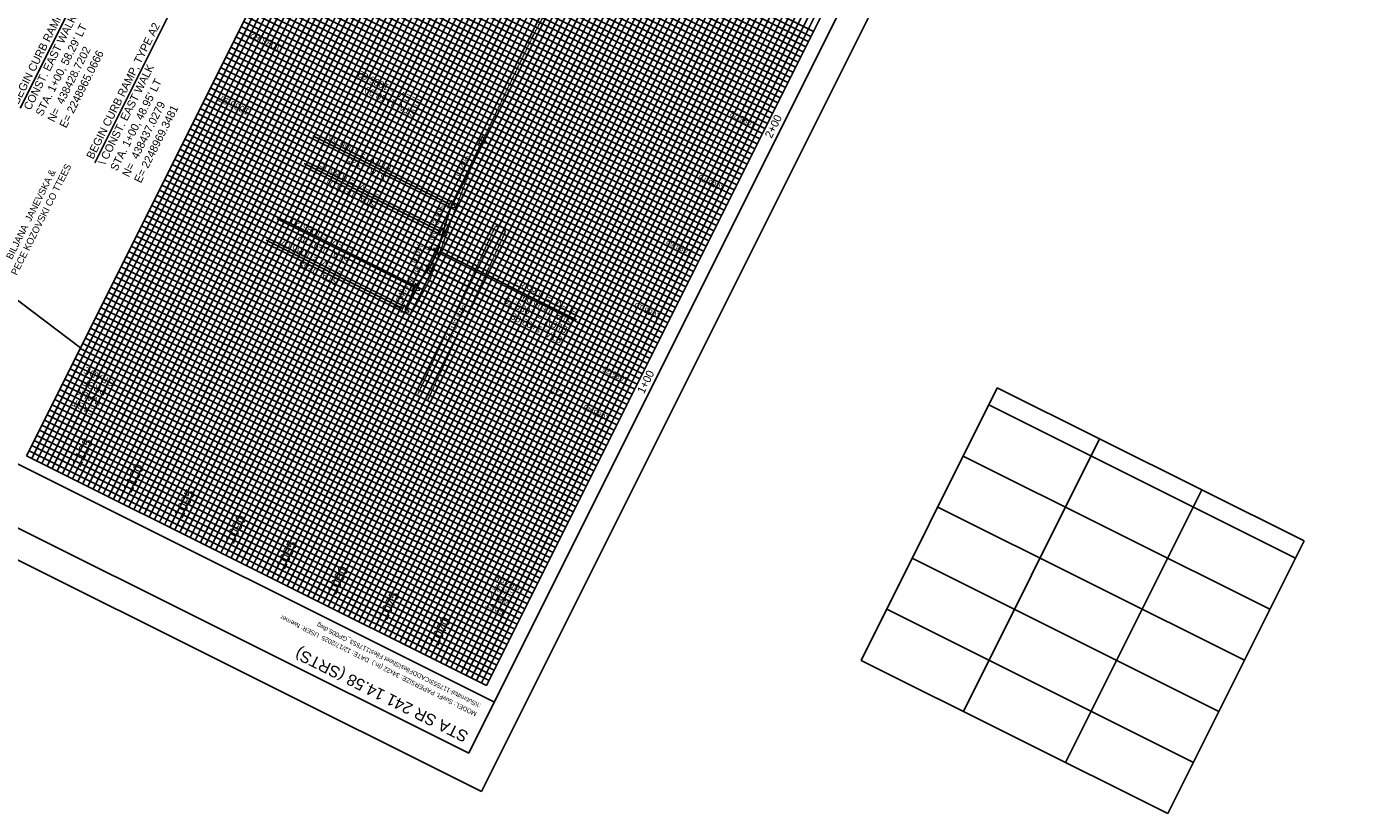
# Model space of a CAD drawing. Header units: feet. Extents: x 2248718 to 2249415, y 438111 to 438924.
# Tile 2 of 7: x 2248952 to 2249415, y 438111 to 438387. Entities that reach past the tile are written whole.
import ezdxf
from ezdxf import colors
from ezdxf.entities.mleader import LeaderData, LeaderLine
from ezdxf.enums import TextEntityAlignment as Align
from ezdxf.math import Vec2, Vec3

# ---------------------------------------------------------------- set-up
doc = ezdxf.new("R2010")
doc.units = ezdxf.units.FT
doc.header["$MEASUREMENT"] = 0
doc.linetypes.add('OhDOT_USTN2', pattern=[0.11, 0.069, -0.041])
doc.linetypes.add('OhDOT_USTN5', pattern=[0.11, 0.055, -0.055])
doc.layers.add('0_Mview', color=7, linetype='Continuous', plot=False)
for name, color, linetype in [('DR_X_Drive_Pipe', 151, 'OhDOT_USTN5'), ('DV_X_Property_Line', 7, 'Continuous'), ('GE_P_CL_Text', 7, 'Continuous'), ('GE_X_Cells', 2, 'Continuous'), ('PF_P_Grade_Line', 7, 'Continuous'), ('PF_P_Text', 7, 'Continuous'), ('PF_X_Ground_Line', 3, 'OhDOT_USTN2'), ('PV_X_Text', 7, 'Continuous'), ('SH_Border', 7, 'Continuous'), ('SH_Data', 7, 'Continuous'), ('SH_Text', 7, 'Continuous'), ('TX_P_20', 7, 'Continuous')]:
    doc.layers.add(name, color=color, linetype=linetype)
doc.layers.add('SH_Major_Grid_Line', color=254, linetype='Continuous', transparency=0.3)
doc.layers.add('SH_Minor_Grid_Line', color=252, linetype='Continuous', transparency=0.5)
doc.styles.add('OHDOTSymbols', font='arial.ttf')
doc.styles.add('Slanted-Normal', font='font31.shx', dxfattribs={"height": 0.14})
doc.styles.get("Standard").update_dxf_attribs({"font": 'arial.ttf'})
doc.styles.add('Straight-Normal', font='font30.shx', dxfattribs={"height": 0.14})

# ---------------------------------------------------------------- blocks, each defined once
blk = doc.blocks.new('PI')
at = {"layer": 'GE_X_Cells', "color": 2, "linetype": 'Continuous', "lineweight": 0, "flags": 128}
blk.add_lwpolyline([(-0.073, -0.042), (0.073, -0.042), (0, 0.084), (-0.073, -0.042)], dxfattribs=at)

msp = doc.modelspace()

# ---------------------------------------------------------------- linework, layer by layer
at = {"layer": '0_Mview'}
for p, q in [((2249111.003, 438347.319, 2172.87), (2249063.215, 438371.185, 2172.87)), ((2249100.144, 438324.798, 2172.87), (2249052.356, 438348.664, 2172.87)), ((2249097.04, 438315.182, 2172.87), (2249049.252, 438339.048, 2172.87)), ((2249087.562, 438295.783, 2172.87), (2249039.774, 438319.648, 2172.87)), ((2249083.8, 438288.25, 2172.87), (2249036.012, 438312.116, 2172.87)), ((2249096.847, 438308.156, 2172.87), (2249144.636, 438284.29, 2172.87)), ((2249094.06, 438302.216, 2172.87), (2249141.848, 438278.35, 2172.87))]:
    msp.add_line(p, q, dxfattribs=at)
at = {"layer": 'DR_X_Drive_Pipe', "elevation": 2172.87}
for points in [[(2249116.11, 438316.824), (2249088.874, 438257.771)], [(2249119.689, 438315.036), (2249092.452, 438255.983)]]:
    msp.add_lwpolyline(points, dxfattribs=at)
at = {"layer": 'DR_X_Drive_Pipe'}
msp.add_arc((2249117.199, 438314.528, 2172.87), 2.541, 11.54688, 115.37708, dxfattribs=at)
at = {"layer": 'DV_X_Property_Line'}
msp.add_line((2248971.008, 438274.455, 1083.62), (2248905.005, 438324.275, 1083.62), dxfattribs=at)
at = {"layer": 'PF_P_Grade_Line', "color": 7, "linetype": 'Continuous', "lineweight": -3, "elevation": 2172.87}
msp.add_lwpolyline([(2249084.672, 438287.813), (2249087.969, 438295.578), (2249093.306, 438302.593), (2249096.093, 438308.534), (2249097.794, 438314.804), (2249100.898, 438324.421), (2249111.758, 438346.942)], dxfattribs=at)
at = {"layer": 'PF_X_Ground_Line', "color": 3, "linetype": 'OhDOT_USTN2', "lineweight": -3, "elevation": 2172.87, "flags": 128}
msp.add_lwpolyline([(2249086.87, 438286.717), (2249087.218, 438287.194), (2249093.239, 438298.245), (2249099.399, 438315.139), (2249100.192, 438317.513), (2249100.504, 438318.465), (2249101.17, 438320.35), (2249109.383, 438341.995), (2249110.56, 438344.503), (2249111.125, 438345.615), (2249122.522, 438369.51), (2249129.375, 438383.685), (2249132.33, 438389.274), (2249135.217, 438394.733)], dxfattribs=at)
at = {"layer": 'SH_Border'}
for p, q in [((2249415.206, 438727.455, 2172.87), (2249111.388, 438119.101, 2172.87)), ((2249401.792, 438722.976, 2172.87), (2249106.91, 438132.515, 2172.87)), ((2248740.097, 438338.061, 2172.87), (2249115.845, 438150.408, 2172.87)), ((2248731.162, 438320.168, 2172.87), (2249106.91, 438132.515, 2172.87)), ((2248717.747, 438315.689, 2172.87), (2249111.388, 438119.101, 2172.87))]:
    msp.add_line(p, q, dxfattribs=at)
at = {"layer": 'SH_Data', "color": 7, "linetype": 'Continuous'}
for p, q in [((2249166.599, 438666.099, 2172.87), (2248952.125, 438236.643, 2172.87)), ((2249113.159, 438156.221, 2172.87), (2249327.634, 438585.677, 2172.87)), ((2248952.125, 438236.643, 2172.87), (2249113.159, 438156.221, 2172.87))]:
    msp.add_line(p, q, dxfattribs=at)
at = {"layer": 'SH_Major_Grid_Line', "color": 254, "linetype": 'Continuous'}
for p, q in [((2248970.017, 438227.707, 2172.87), (2249184.492, 438657.163, 2172.87)), ((2248987.91, 438218.771, 2172.87), (2249202.385, 438648.228, 2172.87)), ((2249005.803, 438209.836, 2172.87), (2249220.278, 438639.292, 2172.87)), ((2249023.696, 438200.9, 2172.87), (2249238.17, 438630.356, 2172.87)), ((2249041.588, 438191.964, 2172.87), (2249256.063, 438621.42, 2172.87)), ((2249059.481, 438183.028, 2172.87), (2249273.956, 438612.484, 2172.87)), ((2249077.374, 438174.092, 2172.87), (2249291.834, 438603.519, 2172.87)), ((2249095.267, 438165.156, 2172.87), (2249309.741, 438594.613, 2172.87)), ((2249220.389, 438370.934, 2172.87), (2249059.354, 438451.356, 2172.87)), ((2249211.454, 438353.041, 2172.87), (2249050.419, 438433.463, 2172.87)), ((2249202.518, 438335.148, 2172.87), (2249041.483, 438415.571, 2172.87)), ((2249193.582, 438317.255, 2172.87), (2249032.547, 438397.678, 2172.87)), ((2249184.646, 438299.363, 2172.87), (2249023.611, 438379.785, 2172.87)), ((2249175.71, 438281.47, 2172.87), (2249014.675, 438361.892, 2172.87)), ((2249166.774, 438263.577, 2172.87), (2249005.739, 438344, 2172.87)), ((2249157.839, 438245.684, 2172.87), (2248996.804, 438326.107, 2172.87)), ((2249148.903, 438227.792, 2172.87), (2248987.868, 438308.214, 2172.87)), ((2249139.967, 438209.899, 2172.87), (2248978.932, 438290.321, 2172.87)), ((2249131.031, 438192.006, 2172.87), (2248969.996, 438272.429, 2172.87)), ((2249122.095, 438174.113, 2172.87), (2248961.06, 438254.536, 2172.87))]:
    msp.add_line(p, q, dxfattribs=at)
at = {"layer": 'SH_Major_Grid_Line', "color": 254, "linetype": 'Continuous', "lineweight": -3}
for p, q in [((2249244.253, 438165.012, 2172.87), (2249291.917, 438260.453, 2172.87)), ((2249399.274, 438206.838, 2172.87), (2249291.917, 438260.453, 2172.87)), ((2249396.289, 438200.86, 2172.87), (2249288.932, 438254.475, 2172.87)), ((2249280.038, 438147.14, 2172.87), (2249327.703, 438242.581, 2172.87)), ((2249387.353, 438182.968, 2172.87), (2249279.996, 438236.583, 2172.87)), ((2249315.824, 438129.268, 2172.87), (2249363.488, 438224.71, 2172.87)), ((2249378.417, 438165.075, 2172.87), (2249271.06, 438218.69, 2172.87)), ((2249351.609, 438111.397, 2172.87), (2249399.274, 438206.838, 2172.87)), ((2249369.481, 438147.182, 2172.87), (2249262.125, 438200.797, 2172.87)), ((2249360.545, 438129.289, 2172.87), (2249253.189, 438182.904, 2172.87)), ((2249351.609, 438111.397, 2172.87), (2249244.253, 438165.012, 2172.87))]:
    msp.add_line(p, q, dxfattribs=at)
at = {"layer": 'SH_Minor_Grid_Line', "color": 252, "linetype": 'Continuous'}
for p, q in [((2248953.914, 438235.749, 2172.87), (2249168.389, 438665.206, 2172.87)), ((2248955.703, 438234.856, 2172.87), (2249170.178, 438664.312, 2172.87)), ((2248957.492, 438233.962, 2172.87), (2249171.967, 438663.418, 2172.87)), ((2248959.282, 438233.069, 2172.87), (2249173.756, 438662.525, 2172.87)), ((2248961.071, 438232.175, 2172.87), (2249175.546, 438661.631, 2172.87)), ((2248962.86, 438231.282, 2172.87), (2249177.335, 438660.738, 2172.87)), ((2248964.649, 438230.388, 2172.87), (2249179.124, 438659.844, 2172.87)), ((2248966.439, 438229.494, 2172.87), (2249180.914, 438658.951, 2172.87)), ((2248968.228, 438228.601, 2172.87), (2249182.703, 438658.057, 2172.87)), ((2248971.807, 438226.814, 2172.87), (2249186.281, 438656.27, 2172.87)), ((2248973.596, 438225.92, 2172.87), (2249188.071, 438655.376, 2172.87)), ((2248975.385, 438225.026, 2172.87), (2249189.86, 438654.483, 2172.87)), ((2248977.174, 438224.133, 2172.87), (2249191.649, 438653.589, 2172.87)), ((2248978.964, 438223.239, 2172.87), (2249193.438, 438652.695, 2172.87)), ((2248980.753, 438222.346, 2172.87), (2249195.228, 438651.802, 2172.87)), ((2248982.542, 438221.452, 2172.87), (2249197.017, 438650.908, 2172.87)), ((2248984.331, 438220.559, 2172.87), (2249198.806, 438650.015, 2172.87)), ((2248986.121, 438219.665, 2172.87), (2249200.596, 438649.121, 2172.87)), ((2248989.699, 438217.878, 2172.87), (2249204.174, 438647.334, 2172.87)), ((2248991.489, 438216.984, 2172.87), (2249205.963, 438646.44, 2172.87)), ((2248993.278, 438216.091, 2172.87), (2249207.753, 438645.547, 2172.87)), ((2248995.067, 438215.197, 2172.87), (2249209.542, 438644.653, 2172.87)), ((2248996.856, 438214.304, 2172.87), (2249211.331, 438643.76, 2172.87)), ((2248998.646, 438213.41, 2172.87), (2249213.121, 438642.866, 2172.87)), ((2249000.435, 438212.516, 2172.87), (2249214.91, 438641.972, 2172.87)), ((2249002.224, 438211.623, 2172.87), (2249216.699, 438641.079, 2172.87)), ((2249004.014, 438210.729, 2172.87), (2249218.488, 438640.185, 2172.87)), ((2249007.592, 438208.942, 2172.87), (2249222.067, 438638.398, 2172.87)), ((2249009.381, 438208.048, 2172.87), (2249223.856, 438637.505, 2172.87)), ((2249011.171, 438207.155, 2172.87), (2249225.645, 438636.611, 2172.87)), ((2249012.96, 438206.261, 2172.87), (2249227.435, 438635.717, 2172.87)), ((2249014.749, 438205.368, 2172.87), (2249229.224, 438634.824, 2172.87)), ((2249016.538, 438204.474, 2172.87), (2249231.013, 438633.93, 2172.87)), ((2249018.328, 438203.581, 2172.87), (2249232.803, 438633.037, 2172.87)), ((2249020.117, 438202.687, 2172.87), (2249234.592, 438632.143, 2172.87)), ((2249021.906, 438201.793, 2172.87), (2249236.381, 438631.249, 2172.87)), ((2249025.485, 438200.006, 2172.87), (2249239.96, 438629.462, 2172.87)), ((2249027.274, 438199.113, 2172.87), (2249241.749, 438628.569, 2172.87)), ((2249029.063, 438198.219, 2172.87), (2249243.538, 438627.675, 2172.87)), ((2249030.853, 438197.325, 2172.87), (2249245.328, 438626.782, 2172.87)), ((2249032.642, 438196.432, 2172.87), (2249247.117, 438625.888, 2172.87)), ((2249034.431, 438195.538, 2172.87), (2249248.906, 438624.994, 2172.87)), ((2249036.22, 438194.645, 2172.87), (2249250.695, 438624.101, 2172.87)), ((2249038.01, 438193.751, 2172.87), (2249252.485, 438623.207, 2172.87)), ((2249039.799, 438192.858, 2172.87), (2249254.274, 438622.314, 2172.87)), ((2249043.378, 438191.07, 2172.87), (2249257.852, 438620.526, 2172.87)), ((2249045.167, 438190.177, 2172.87), (2249259.642, 438619.633, 2172.87)), ((2249046.956, 438189.283, 2172.87), (2249261.431, 438618.739, 2172.87)), ((2249048.745, 438188.39, 2172.87), (2249263.22, 438617.846, 2172.87)), ((2249050.535, 438187.496, 2172.87), (2249265.01, 438616.952, 2172.87)), ((2249052.324, 438186.602, 2172.87), (2249266.799, 438616.059, 2172.87)), ((2249054.113, 438185.709, 2172.87), (2249268.588, 438615.165, 2172.87)), ((2249055.903, 438184.815, 2172.87), (2249270.377, 438614.271, 2172.87)), ((2249057.692, 438183.922, 2172.87), (2249272.167, 438613.378, 2172.87)), ((2249061.27, 438182.135, 2172.87), (2249275.745, 438611.591, 2172.87)), ((2249063.06, 438181.241, 2172.87), (2249277.534, 438610.697, 2172.87)), ((2249064.849, 438180.347, 2172.87), (2249279.324, 438609.803, 2172.87)), ((2249066.638, 438179.454, 2172.87), (2249281.113, 438608.91, 2172.87)), ((2249068.427, 438178.56, 2172.87), (2249282.902, 438608.016, 2172.87)), ((2249070.217, 438177.667, 2172.87), (2249284.677, 438607.093, 2172.87)), ((2249072.006, 438176.773, 2172.87), (2249286.466, 438606.199, 2172.87)), ((2249073.795, 438175.879, 2172.87), (2249288.255, 438605.306, 2172.87)), ((2249075.585, 438174.986, 2172.87), (2249290.045, 438604.412, 2172.87)), ((2249079.163, 438173.199, 2172.87), (2249293.623, 438602.625, 2172.87)), ((2249080.952, 438172.305, 2172.87), (2249295.412, 438601.731, 2172.87)), ((2249082.742, 438171.412, 2172.87), (2249297.202, 438600.838, 2172.87)), ((2249084.531, 438170.518, 2172.87), (2249298.991, 438599.944, 2172.87)), ((2249086.32, 438169.624, 2172.87), (2249300.78, 438599.051, 2172.87)), ((2249088.109, 438168.731, 2172.87), (2249302.569, 438598.157, 2172.87)), ((2249089.899, 438167.837, 2172.87), (2249304.359, 438597.263, 2172.87)), ((2249091.688, 438166.944, 2172.87), (2249306.148, 438596.37, 2172.87)), ((2249093.477, 438166.05, 2172.87), (2249307.937, 438595.476, 2172.87)), ((2249097.056, 438164.263, 2172.87), (2249311.531, 438593.719, 2172.87)), ((2249098.845, 438163.369, 2172.87), (2249313.32, 438592.825, 2172.87)), ((2249100.634, 438162.476, 2172.87), (2249315.109, 438591.932, 2172.87)), ((2249102.424, 438161.582, 2172.87), (2249316.899, 438591.038, 2172.87)), ((2249104.213, 438160.689, 2172.87), (2249318.688, 438590.145, 2172.87)), ((2249106.002, 438159.795, 2172.87), (2249320.477, 438589.251, 2172.87)), ((2249107.792, 438158.901, 2172.87), (2249322.266, 438588.357, 2172.87)), ((2249109.581, 438158.008, 2172.87), (2249324.056, 438587.464, 2172.87)), ((2249111.37, 438157.114, 2172.87), (2249325.845, 438586.57, 2172.87)), ((2249227.538, 438385.248, 2172.87), (2249066.503, 438465.67, 2172.87)), ((2249225.751, 438381.669, 2172.87), (2249064.716, 438462.092, 2172.87)), ((2249226.644, 438383.459, 2172.87), (2249065.61, 438463.881, 2172.87)), ((2249223.07, 438376.302, 2172.87), (2249062.035, 438456.724, 2172.87)), ((2249223.964, 438378.091, 2172.87), (2249062.929, 438458.513, 2172.87)), ((2249224.857, 438379.88, 2172.87), (2249063.822, 438460.303, 2172.87)), ((2249221.283, 438372.723, 2172.87), (2249060.248, 438453.145, 2172.87)), ((2249222.177, 438374.512, 2172.87), (2249061.142, 438454.935, 2172.87)), ((2249218.602, 438367.355, 2172.87), (2249057.567, 438447.778, 2172.87)), ((2249219.496, 438369.144, 2172.87), (2249058.461, 438449.567, 2172.87)), ((2249215.921, 438361.987, 2172.87), (2249054.887, 438442.41, 2172.87)), ((2249216.815, 438363.777, 2172.87), (2249055.78, 438444.199, 2172.87)), ((2249217.709, 438365.566, 2172.87), (2249056.674, 438445.988, 2172.87)), ((2249214.134, 438358.409, 2172.87), (2249053.099, 438438.831, 2172.87)), ((2249215.028, 438360.198, 2172.87), (2249053.993, 438440.621, 2172.87)), ((2249212.347, 438354.83, 2172.87), (2249051.312, 438435.253, 2172.87)), ((2249213.241, 438356.62, 2172.87), (2249052.206, 438437.042, 2172.87)), ((2249209.666, 438349.462, 2172.87), (2249048.631, 438429.885, 2172.87)), ((2249210.56, 438351.252, 2172.87), (2249049.525, 438431.674, 2172.87)), ((2249206.986, 438344.095, 2172.87), (2249045.951, 438424.517, 2172.87)), ((2249207.879, 438345.884, 2172.87), (2249046.844, 438426.306, 2172.87)), ((2249208.773, 438347.673, 2172.87), (2249047.738, 438428.096, 2172.87)), ((2249204.305, 438338.727, 2172.87), (2249043.27, 438419.149, 2172.87)), ((2249205.198, 438340.516, 2172.87), (2249044.164, 438420.939, 2172.87)), ((2249206.092, 438342.305, 2172.87), (2249045.057, 438422.728, 2172.87)), ((2249203.411, 438336.937, 2172.87), (2249042.376, 438417.36, 2172.87)), ((2249199.837, 438329.78, 2172.87), (2249038.802, 438410.203, 2172.87)), ((2249200.731, 438331.57, 2172.87), (2249039.696, 438411.992, 2172.87)), ((2249201.624, 438333.359, 2172.87), (2249040.589, 438413.781, 2172.87)), ((2249198.05, 438326.202, 2172.87), (2249037.015, 438406.624, 2172.87)), ((2249198.943, 438327.991, 2172.87), (2249037.908, 438408.414, 2172.87)), ((2249195.369, 438320.834, 2172.87), (2249034.334, 438401.256, 2172.87)), ((2249196.263, 438322.623, 2172.87), (2249035.228, 438403.046, 2172.87)), ((2249197.156, 438324.413, 2172.87), (2249036.121, 438404.835, 2172.87)), ((2249192.688, 438315.466, 2172.87), (2249031.653, 438395.889, 2172.87)), ((2249194.475, 438319.045, 2172.87), (2249033.441, 438399.467, 2172.87)), ((2249190.901, 438311.888, 2172.87), (2249029.866, 438392.31, 2172.87)), ((2249191.795, 438313.677, 2172.87), (2249030.76, 438394.099, 2172.87)), ((2249188.22, 438306.52, 2172.87), (2249027.185, 438386.942, 2172.87)), ((2249189.114, 438308.309, 2172.87), (2249028.079, 438388.732, 2172.87)), ((2249190.008, 438310.098, 2172.87), (2249028.973, 438390.521, 2172.87)), ((2249186.433, 438302.941, 2172.87), (2249025.398, 438383.364, 2172.87)), ((2249187.327, 438304.731, 2172.87), (2249026.292, 438385.153, 2172.87)), ((2249183.752, 438297.573, 2172.87), (2249022.718, 438377.996, 2172.87)), ((2249185.54, 438301.152, 2172.87), (2249024.505, 438381.574, 2172.87)), ((2249181.072, 438292.206, 2172.87), (2249020.037, 438372.628, 2172.87)), ((2249181.965, 438293.995, 2172.87), (2249020.93, 438374.417, 2172.87)), ((2249182.859, 438295.784, 2172.87), (2249021.824, 438376.207, 2172.87)), ((2249179.285, 438288.627, 2172.87), (2249018.25, 438369.05, 2172.87)), ((2249180.178, 438290.416, 2172.87), (2249019.143, 438370.839, 2172.87)), ((2249176.604, 438283.259, 2172.87), (2249015.569, 438363.682, 2172.87)), ((2249177.497, 438285.048, 2172.87), (2249016.462, 438365.471, 2172.87)), ((2249178.391, 438286.838, 2172.87), (2249017.356, 438367.26, 2172.87)), ((2249174.817, 438279.681, 2172.87), (2249013.782, 438360.103, 2172.87)), ((2249172.136, 438274.313, 2172.87), (2249011.101, 438354.735, 2172.87)), ((2249173.029, 438276.102, 2172.87), (2249011.995, 438356.525, 2172.87)), ((2249173.923, 438277.891, 2172.87), (2249012.888, 438358.314, 2172.87)), ((2249170.349, 438270.734, 2172.87), (2249009.314, 438351.157, 2172.87)), ((2249171.242, 438272.524, 2172.87), (2249010.207, 438352.946, 2172.87)), ((2249167.668, 438265.366, 2172.87), (2249006.633, 438345.789, 2172.87)), ((2249168.562, 438267.156, 2172.87), (2249007.527, 438347.578, 2172.87)), ((2249169.455, 438268.945, 2172.87), (2249008.42, 438349.367, 2172.87)), ((2249164.987, 438259.999, 2172.87), (2249003.952, 438340.421, 2172.87)), ((2249165.881, 438261.788, 2172.87), (2249004.846, 438342.21, 2172.87)), ((2249163.2, 438256.42, 2172.87), (2249002.165, 438336.843, 2172.87)), ((2249164.094, 438258.209, 2172.87), (2249003.059, 438338.632, 2172.87)), ((2249160.519, 438251.052, 2172.87), (2248999.484, 438331.475, 2172.87)), ((2249161.413, 438252.842, 2172.87), (2249000.378, 438333.264, 2172.87)), ((2249162.306, 438254.631, 2172.87), (2249001.272, 438335.053, 2172.87)), ((2249158.732, 438247.474, 2172.87), (2248997.697, 438327.896, 2172.87)), ((2249159.626, 438249.263, 2172.87), (2248998.591, 438329.685, 2172.87)), ((2249156.051, 438242.106, 2172.87), (2248995.017, 438322.528, 2172.87)), ((2249156.945, 438243.895, 2172.87), (2248995.91, 438324.318, 2172.87)), ((2249153.371, 438236.738, 2172.87), (2248992.336, 438317.161, 2172.87)), ((2249154.264, 438238.527, 2172.87), (2248993.229, 438318.95, 2172.87)), ((2249155.158, 438240.317, 2172.87), (2248994.123, 438320.739, 2172.87)), ((2249151.583, 438233.159, 2172.87), (2248990.549, 438313.582, 2172.87)), ((2249152.477, 438234.949, 2172.87), (2248991.442, 438315.371, 2172.87)), ((2249149.796, 438229.581, 2172.87), (2248988.761, 438310.003, 2172.87)), ((2249150.69, 438231.37, 2172.87), (2248989.655, 438311.793, 2172.87)), ((2249147.116, 438224.213, 2172.87), (2248986.081, 438304.636, 2172.87)), ((2249148.009, 438226.002, 2172.87), (2248986.974, 438306.425, 2172.87)), ((2249144.435, 438218.845, 2172.87), (2248983.4, 438299.268, 2172.87)), ((2249145.328, 438220.635, 2172.87), (2248984.294, 438301.057, 2172.87)), ((2249146.222, 438222.424, 2172.87), (2248985.187, 438302.846, 2172.87)), ((2249141.754, 438213.477, 2172.87), (2248980.719, 438293.9, 2172.87)), ((2249142.648, 438215.267, 2172.87), (2248981.613, 438295.689, 2172.87)), ((2249143.541, 438217.056, 2172.87), (2248982.506, 438297.478, 2172.87)), ((2249140.86, 438211.688, 2172.87), (2248979.826, 438292.111, 2172.87)), ((2249137.286, 438204.531, 2172.87), (2248976.251, 438284.954, 2172.87)), ((2249138.18, 438206.32, 2172.87), (2248977.145, 438286.743, 2172.87)), ((2249139.073, 438208.11, 2172.87), (2248978.038, 438288.532, 2172.87)), ((2249135.499, 438200.953, 2172.87), (2248974.464, 438281.375, 2172.87)), ((2249136.393, 438202.742, 2172.87), (2248975.358, 438283.164, 2172.87)), ((2249132.818, 438195.585, 2172.87), (2248971.783, 438276.007, 2172.87)), ((2249133.712, 438197.374, 2172.87), (2248972.677, 438277.796, 2172.87)), ((2249134.605, 438199.163, 2172.87), (2248973.571, 438279.586, 2172.87)), ((2249131.925, 438193.795, 2172.87), (2248970.89, 438274.218, 2172.87)), ((2249128.35, 438186.638, 2172.87), (2248967.315, 438267.061, 2172.87)), ((2249129.244, 438188.428, 2172.87), (2248968.209, 438268.85, 2172.87)), ((2249130.137, 438190.217, 2172.87), (2248969.103, 438270.639, 2172.87)), ((2249125.67, 438181.27, 2172.87), (2248964.635, 438261.693, 2172.87)), ((2249126.563, 438183.06, 2172.87), (2248965.528, 438263.482, 2172.87)), ((2249127.457, 438184.849, 2172.87), (2248966.422, 438265.271, 2172.87)), ((2249123.882, 438177.692, 2172.87), (2248962.848, 438258.114, 2172.87)), ((2249124.776, 438179.481, 2172.87), (2248963.741, 438259.904, 2172.87)), ((2249121.202, 438172.324, 2172.87), (2248960.167, 438252.747, 2172.87)), ((2249122.989, 438175.903, 2172.87), (2248961.954, 438256.325, 2172.87)), ((2249119.414, 438168.746, 2172.87), (2248958.38, 438249.168, 2172.87)), ((2249120.308, 438170.535, 2172.87), (2248959.273, 438250.957, 2172.87)), ((2249116.734, 438163.378, 2172.87), (2248955.699, 438243.8, 2172.87)), ((2249117.627, 438165.167, 2172.87), (2248956.592, 438245.589, 2172.87)), ((2249118.521, 438166.956, 2172.87), (2248957.486, 438247.379, 2172.87)), ((2249114.053, 438158.01, 2172.87), (2248953.018, 438238.432, 2172.87)), ((2249114.947, 438159.799, 2172.87), (2248953.912, 438240.222, 2172.87)), ((2249115.84, 438161.588, 2172.87), (2248954.805, 438242.011, 2172.87))]:
    msp.add_line(p, q, dxfattribs=at)

# ---------------------------------------------------------------- block references
at = {"layer": '0_Mview', "xscale": 20, "yscale": 20, "zscale": 20}
for p, rotation in [((2249111.758, 438346.942, 2172.87), 243.4619806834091), ((2249100.898, 438324.421, 2172.87), 243.4619806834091), ((2249097.794, 438314.804, 2172.87), 243.4619806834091), ((2249096.093, 438308.534, 2172.87), 63.46198068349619), ((2249093.306, 438302.593, 2172.87), 63.46198068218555), ((2249088.316, 438295.405, 2172.87), 243.4619806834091), ((2249084.554, 438287.872, 2172.87), 243.4619806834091)]:
    msp.add_blockref('PI', p, dxfattribs=dict(at, rotation=rotation))

# ---------------------------------------------------------------- texts
at = {"layer": 'GE_P_CL_Text', "style": 'Slanted-Normal'}
for s, insert, char_height, width, attachment_point, rotation in [("BEGIN CURB RAMP, TYPE A2 \\\\ CONST. EAST WALK\\PSTA. 1+00, 58.29' LT\\PN=  438428.7202\\PE= 2248965.0666", (2248946.746, 438360.773, 2172.87), 2.8, 58.90572, 1, 63.46198), ("BEGIN CURB RAMP, TYPE A2\\P\\\\ CONST. EAST WALK\\PSTA. 1+00, 48.95' LT\\PN=  438437.0279\\PE= 2248969.3481 ", (2248972.873, 438341.551, 2172.87), 2.8, 57.4825, 1, 63.46198), ('1086.62', (2249036.355, 438382.922, 2172.87), 2.4, 57.4825, 8, 153.46198), ('1085.97', (2249025.185, 438360.556, 2172.87), 2.4, 57.4825, 8, 153.46198), ('\\pxqc;BILJANA  JANEVSKA & \\PPECE KOZOVSKI CO TTEES', (2248933.01, 438282.663, 2172.87), 2.4, 87.36758, 1, 63.46198)]:
    msp.add_mtext(s, dxfattribs=dict(at, insert=insert, char_height=char_height, width=width, attachment_point=attachment_point, rotation=rotation))
at = {"layer": 'PF_P_Text', "color": 7, "linetype": 'Continuous', "lineweight": -3}
for s, insert, char_height, attachment_point, rotation, style in [('STA. 1+50.00\\PELEV. = 1086.62', (2249090.643, 438360.839, 2172.87), 2.4, 7, 153.46198, 'Slanted-Normal'), ('1086.72', (2249207.652, 438353.263, 2172.87), 2, 7, 153.46198, 'Straight-Normal'), ('STA. 1+25\\PELEV. = 1086.53', (2249080.106, 438338.157, 2172.87), 2.4, 7, 153.46198, 'Slanted-Normal'), ('0.34%', (2249103.765, 438332.941, 2172.87), 2.4, 7, 65.01475, 'Slanted-Normal'), ('STA. 1+15.01\\PELEV. = 1086.15', (2249076.68, 438328.701, 2172.87), 2.4, 7, 153.46198, 'Slanted-Normal'), ('1086.73', (2249196.482, 438330.897, 2172.87), 2, 7, 153.46198, 'Straight-Normal'), ('3.8%', (2249096.206, 438317.2, 2172.87), 2.4, 7, 68.01785, 'Slanted-Normal'), ('STA. 0+93.42\\PELEV. = 1086.20', (2249067.202, 438309.302, 2172.87), 2.4, 7, 153.46198, 'Slanted-Normal'), ('5.0%', (2249093.873, 438308.18, 2172.87), 2.4, 7, 74.92588, 'Slanted-Normal'), ('STA. 0+85\\PELEV. = 1086.07', (2249063.44, 438301.769, 2172.87), 2.4, 7, 153.46198, 'Slanted-Normal'), ('0.6%', (2249088.511, 438303.863, 2172.87), 2.4, 7, 68.01785, 'Slanted-Normal'), ('1086.62', (2249185.313, 438308.531, 2172.87), 2, 7, 153.46198, 'Straight-Normal'), ('-4.7%', (2249085.985, 438295.824, 2172.87), 2.4, 7, 50.88495, 'Slanted-Normal'), ('1.54%', (2249082.512, 438287.487, 2172.87), 2.4, 7, 68.01785, 'Slanted-Normal'), ('STA. 1+08.64\\PELEV. = 1085.83', (2249145.436, 438287.723, 2172.87), 2.4, 7, 153.46198, 'Slanted-Normal'), ('STA. 1+02.08\\PELEV. = 1085.79', (2249141.804, 438281.611, 2172.87), 2.4, 7, 153.46198, 'Slanted-Normal'), ('1086.10', (2249174.143, 438286.165, 2172.87), 2, 7, 153.46198, 'Straight-Normal'), ('EAST\\PWALK\\PPROP\\PGRADE', (2248978.066, 438265.398, 3256.491), 2.4, 8, 153.46198, 'Slanted-Normal'), ('1085.36', (2249162.973, 438263.799, 2172.87), 2, 7, 153.46198, 'Straight-Normal'), ('+15', (2249140.034, 438258.488, 2172.87), 2, 7, 153.46198, 'Straight-Normal'), ('1085.46', (2249156.271, 438250.379, 2172.87), 2, 7, 153.46198, 'Straight-Normal'), ('EAST\\PWALK\\PEXIST\\PGRADE', (2249120.939, 438193.175, 2172.87), 2, 8, 153.46198, 'Straight-Normal')]:
    msp.add_mtext(s, dxfattribs=dict(at, insert=insert, char_height=char_height, attachment_point=attachment_point, rotation=rotation, style=style))
at = {"layer": 'PV_X_Text', "insert": (2249098.407, 438277.09), "char_height": 2, "width": 725.59682, "attachment_point": 1, "rotation": 64.8765, "style": 'Straight-Normal'}
msp.add_mtext('Ex. 12" Stm', dxfattribs=at)
at = {"layer": 'SH_Border', "color": 7, "linetype": 'Continuous', "char_height": 2.8, "width": 19.18517, "attachment_point": 2, "rotation": 63.46198, "style": 'Slanted-Normal'}
for s, insert in [('2+00', (2249212.251, 438352.643, 2172.87)), ('1+00', (2249167.572, 438263.179, 2172.87))]:
    msp.add_mtext(s, dxfattribs=dict(at, insert=insert))
at = {"layer": 'SH_Data', "linetype": 'Continuous'}
for s, p in [('MODEL: SuvFt. PAPERSIZE: 34x22 (In.)  DATE: 12/17/2025  USER: fwerner', (2249109.843, 438146.811, 2172.87)), (':\\\\Submittal-117553\\CADDFiles\\Sheet Files\\117553_GP005.dwg', (2249111.286, 438149.7, 2172.87))]:
    msp.add_text(s, height=1.6, rotation=153.46198, dxfattribs=at).set_placement(p)
at = {"layer": 'SH_Data', "char_height": 3.5, "width": 20.80085, "attachment_point": 1, "rotation": 63.46198, "style": 'Slanted-Normal'}
for s, insert in [('1105', (2248967.705, 438233.918, 2172.87)), ('1100', (2248985.598, 438224.982, 2172.87)), ('1095', (2249003.491, 438216.046, 2172.87)), ('1090', (2249021.384, 438207.11, 2172.87)), ('\\pxt3;1085', (2249039.276, 438198.174, 2172.87)), ('\\pxt3;1080', (2249057.169, 438189.238, 2172.87)), ('1075', (2249075.062, 438180.303, 2172.87)), ('1070', (2249092.955, 438171.367, 2172.87))]:
    msp.add_mtext(s, dxfattribs=dict(at, insert=insert))
at = {"layer": 'SH_Text', "linetype": 'Continuous', "style": 'OHDOTSymbols'}
msp.add_text('STA SR 241 14.58 (SRTS)', height=4, rotation=153.46198, dxfattribs=at).set_placement((2249075.461, 438151.055, 2172.87), align=Align.TOP_CENTER)

# ---------------------------------------------------------------- leaders
at = {"layer": 'TX_P_20'}
ml = msp.add_multileader_mtext('Standard', dxfattribs=at)
ml.set_content('', color=256)
ml.set_leader_properties()
ml.build(insert=Vec2(0, 0))
ml.multileader.update_dxf_attribs({"dogleg_length": 3, "arrow_head_size": 2, "scale": 20})
ctx = ml.context
ctx.base_point, ctx.scale, ctx.char_height, ctx.arrow_head_size, ctx.landing_gap_size, ctx.plane_origin, ctx.plane_x_axis, ctx.plane_y_axis = Vec3(2248974.4, 438335.984, 2172.87), 20, 3.6, 2, 1.8, Vec3(2248899.121, 438339.642, 2172.87), Vec3(0.4467916, 0.8946381), Vec3(-0.8946381, 0.4467916)
ctx.text_align_type = 2
notes = []
notes.append((ctx, [(1, (1, 1, 0), (2249002.816, 438392.883, 2172.87), (-0.4467916, -0.8946381), 60, [(0, [(2248969.348, 438437.028, 2172.87)], 0, [])])]))
ctx.mtext.insert, ctx.mtext.text_direction, ctx.mtext.alignment, ctx.mtext.flow_direction = Vec3(2248973.594, 438338.399, 2172.87), Vec3(0.4467916, 0.8946381), 3, 5
ml = msp.add_multileader_mtext('Standard', dxfattribs=at)
ml.set_content('', color=256)
ml.set_leader_properties()
ml.build(insert=Vec2(0, 0))
ml.multileader.update_dxf_attribs({"dogleg_length": 3, "arrow_head_size": 2, "scale": 20})
ctx = ml.context
ctx.base_point, ctx.scale, ctx.char_height, ctx.arrow_head_size, ctx.landing_gap_size, ctx.plane_origin, ctx.plane_x_axis, ctx.plane_y_axis = Vec3(2248948.273, 438355.207, 2172.87), 20, 3.6, 2, 1.8, Vec3(2248872.994, 438358.864, 2172.87), Vec3(0.4467916, 0.8946381), Vec3(-0.8946381, 0.4467916)
ctx.text_align_type = 2
notes.append((ctx, [(1, (1, 1, 0), (2248976.689, 438412.106, 2172.87), (-0.4467916, -0.8946381), 60, [(0, [(2248965.067, 438428.72, 2172.87)], 0, [])])]))
ctx.mtext.insert, ctx.mtext.text_direction, ctx.mtext.alignment, ctx.mtext.flow_direction = Vec3(2248947.467, 438357.621, 2172.87), Vec3(0.4467916, 0.8946381), 3, 5
for ctx, leaders in notes:
    for number, flags, end, landing, length, lines in leaders:
        leader = LeaderData()
        leader.index, (leader.has_last_leader_line, leader.has_dogleg_vector, leader.attachment_direction) = number, flags
        leader.last_leader_point, leader.dogleg_vector, leader.dogleg_length = Vec3(end), Vec3(landing), length
        for number, points, colour, breaks in lines:
            line = LeaderLine()
            line.index, line.vertices, line.color, line.breaks = number, Vec3.list(points), colors.encode_raw_color(colour), breaks
            leader.lines.append(line)
        ctx.leaders.append(leader)

doc.saveas('drawing.dxf')
